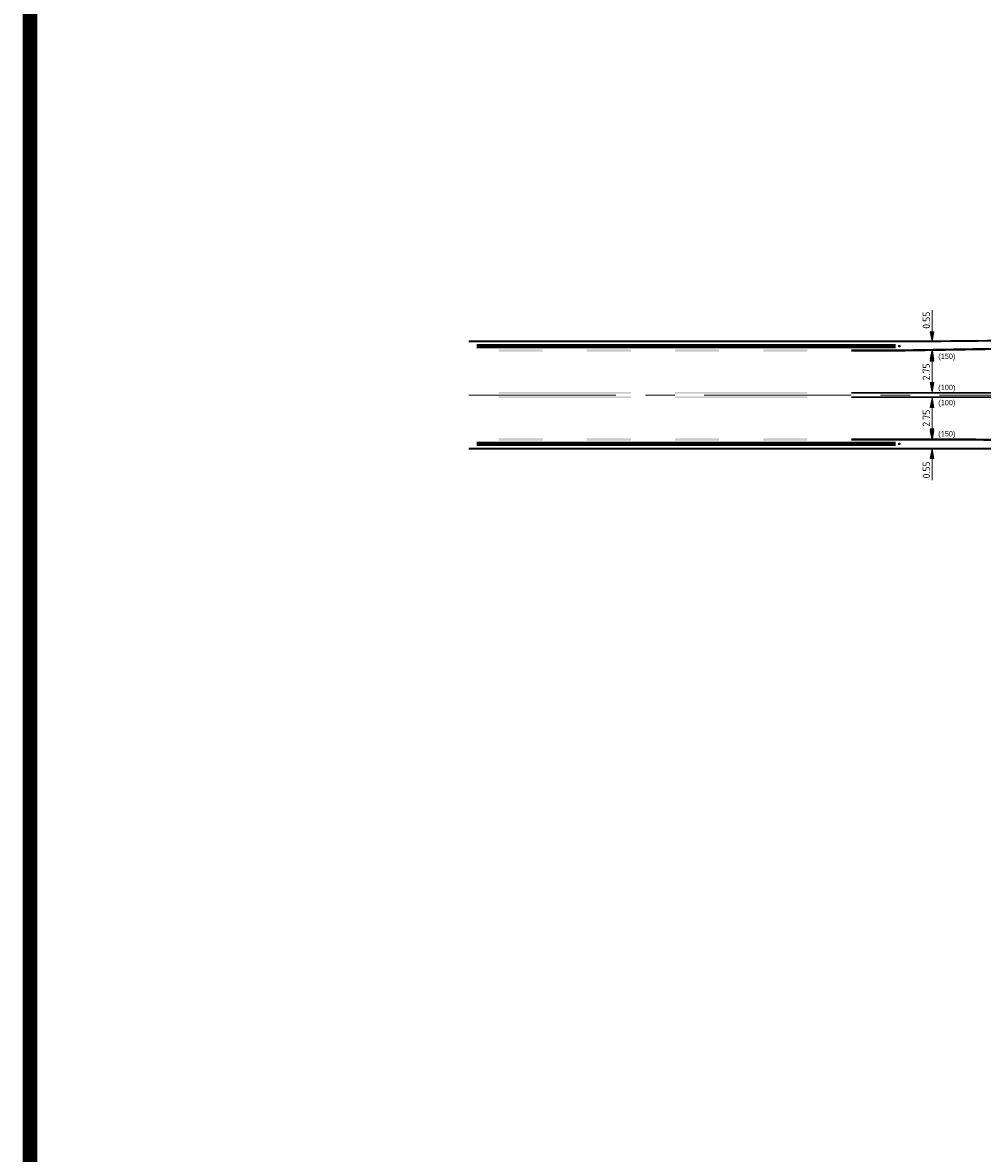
# Model space of a CAD drawing. Header units: metres. Extents: x -699 to 2316, y -1199 to 781.
# Tile 33 of 256: x 378 to 444, y -643 to -566. Entities that reach past the tile are written whole.
import ezdxf
from ezdxf.enums import TextEntityAlignment as Align

# ---------------------------------------------------------------- set-up
doc = ezdxf.new("R2010")
doc.units = ezdxf.units.M
doc.header["$PDMODE"] = 1
doc.linetypes.add('AM-AS', pattern=[16, 10, -2, 2, -2])
doc.linetypes.add('VW-1-1_STREEP', pattern=[2, 1, -1])
for name, color, linetype, lineweight in [('B-WE-AM-AS-G', 10, 'AM-AS', 18), ('mk-nw-t18_200', 7, 'Continuous', 18), ('N-WA-IE-MEUBILAIR_WEGMEUBILAIR-S', 7, 'Continuous', 25), ('N-WE-VH-KANTSTROOKVERRUWING-G', 251, 'VW-1-1_STREEP', 18), ('N-WE-VH-KANTVERHARDING-G', 210, 'Continuous', 35), ('N-WE-VW-MARKERING_LANGS_STREEP_DOORGETROKKEN_010-G', 7, 'Continuous', 13), ('N-WE-VW-MARKERING_LANGS_STREEP_DOORGETROKKEN_015-G', 7, 'Continuous', 13), ('X-XX-AL-M', 7, 'Continuous', 18)]:
    doc.layers.add(name, color=color, linetype=linetype, lineweight=lineweight)
doc.styles.add('NLCS-ISO Standaard', font='NLCS-ISO.ttf')
doc.styles.add('rtw_iso', font='iso-rtw.shx')
doc.dimstyles.new('NLCS-M200-T25-Pijl-A', dxfattribs={"dimtxt": 0.5, "dimasz": 0.375, "dimexe": 0.4, "dimexo": 0.4, "dimgap": 0.14, "dimtad": 1, "dimlfac": -1, "dimzin": 0, "dimdsep": 46, "dimtxsty": 'NLCS-ISO Standaard', "dimblk": 'Pijl', "dimblk1": 'Pijl', "dimblk2": 'Pijl', "dimcen": 2.5, "dimdle": 2, "dimclrd": 256, "dimclre": 256, "dimclrt": 256, "dimadec": 0, "dimazin": 0, "dimtfac": 1, "dimtofl": 0, "dimtmove": 0, "dimatfit": 3, "dimldrblk": 'Pijl', "dimfxl": 1, "dimtolj": 1, "dimtzin": 0, "dimlwd": 18, "dimlwe": 18, "dimarcsym": 0})

# ---------------------------------------------------------------- blocks, each defined once
blk = doc.blocks.new('Pijl')
h = blk.add_hatch(color=256)
h.paths.add_polyline_path([(0, 0), (-1.75, 0.35), (-1.75, 0)])
h.paths.add_polyline_path([(-1.75, 0), (-1.75, -0.35), (0, 0)])
for p, q in [((-1.9, 0), (0, 0)), ((0, 0), (-1.75, 0.35)), ((-1.75, 0.35), (-1.75, -0.35)), ((0, 0), (-1.75, -0.35))]:
    blk.add_line(p, q)
blk = doc.blocks.new('*D836')
at = {"layer": 'Defpoints', "color": 0, "transparency": 16777216}
for p in [(440.327, -588.801), (440.327, -591.551), (440.327, -591.551)]:
    blk.add_point(p, dxfattribs=at)
at = {"layer": 'X-XX-AL-M', "lineweight": 18, "transparency": 16777216}
blk.add_line((440.327, -589.176), (440.327, -591.176), dxfattribs=at)
at = {"layer": 'X-XX-AL-M', "lineweight": 18, "transparency": 16777216, "xscale": 0.375, "yscale": 0.375, "zscale": 0.375}
for p, rotation in [((440.327, -588.801), 90), ((440.327, -591.551), 270)]:
    blk.add_blockref('Pijl', p, dxfattribs=dict(at, rotation=rotation))
at = {"layer": 'X-XX-AL-M', "transparency": 16777216, "insert": (439.937, -590.176), "char_height": 0.5, "attachment_point": 5, "rotation": 90, "style": 'NLCS-ISO Standaard'}
blk.add_mtext('\\A1;2.75', dxfattribs=at)
blk = doc.blocks.new('*D837')
at = {"layer": 'Defpoints', "color": 0, "transparency": 16777216}
for p in [(440.327, -591.951), (440.327, -594.701), (440.327, -594.701)]:
    blk.add_point(p, dxfattribs=at)
at = {"layer": 'X-XX-AL-M', "lineweight": 18, "transparency": 16777216}
blk.add_line((440.327, -592.326), (440.327, -594.326), dxfattribs=at)
at = {"layer": 'X-XX-AL-M', "lineweight": 18, "transparency": 16777216, "xscale": 0.375, "yscale": 0.375, "zscale": 0.375}
for p, rotation in [((440.327, -591.951), 90), ((440.327, -594.701), 270)]:
    blk.add_blockref('Pijl', p, dxfattribs=dict(at, rotation=rotation))
at = {"layer": 'X-XX-AL-M', "transparency": 16777216, "insert": (439.937, -593.326), "char_height": 0.5, "attachment_point": 5, "rotation": 90, "style": 'NLCS-ISO Standaard'}
blk.add_mtext('\\A1;2.75', dxfattribs=at)
blk = doc.blocks.new('*D838')
at = {"layer": 'Defpoints', "color": 0, "transparency": 16777216}
for p in [(440.327, -588.101), (440.327, -588.651), (440.327, -588.651)]:
    blk.add_point(p, dxfattribs=at)
at = {"layer": 'X-XX-AL-M', "lineweight": 18, "transparency": 16777216}
for p, q in [((440.327, -587.726), (440.327, -585.971)), ((440.327, -589.026), (440.327, -589.401))]:
    blk.add_line(p, q, dxfattribs=at)
at = {"layer": 'X-XX-AL-M', "lineweight": 18, "transparency": 16777216, "xscale": 0.375, "yscale": 0.375, "zscale": 0.375}
for p, rotation in [((440.327, -588.101), 270), ((440.327, -588.651), 90)]:
    blk.add_blockref('Pijl', p, dxfattribs=dict(at, rotation=rotation))
at = {"layer": 'X-XX-AL-M', "transparency": 16777216, "insert": (439.937, -586.661), "char_height": 0.5, "attachment_point": 5, "rotation": 90, "style": 'NLCS-ISO Standaard'}
blk.add_mtext('\\A1;0.55', dxfattribs=at)
blk = doc.blocks.new('*D839')
at = {"layer": 'Defpoints', "color": 0, "transparency": 16777216}
for p in [(440.327, -594.851), (440.327, -595.401), (440.327, -595.401)]:
    blk.add_point(p, dxfattribs=at)
at = {"layer": 'X-XX-AL-M', "lineweight": 18, "transparency": 16777216}
for p, q in [((440.327, -594.476), (440.327, -594.101)), ((440.327, -595.776), (440.327, -597.531))]:
    blk.add_line(p, q, dxfattribs=at)
at = {"layer": 'X-XX-AL-M', "lineweight": 18, "transparency": 16777216, "xscale": 0.375, "yscale": 0.375, "zscale": 0.375}
for p, rotation in [((440.327, -594.851), 270), ((440.327, -595.401), 90)]:
    blk.add_blockref('Pijl', p, dxfattribs=dict(at, rotation=rotation))
at = {"layer": 'X-XX-AL-M', "transparency": 16777216, "insert": (439.937, -596.841), "char_height": 0.5, "attachment_point": 5, "rotation": 90, "style": 'NLCS-ISO Standaard'}
blk.add_mtext('\\A1;0.55', dxfattribs=at)
blk = doc.blocks.new('SIE-WEG_GLASBOLREFLECTOR-SO')
for p, q in [((-0.38, 0), (-0.2, 0)), ((-0.14, 0.14), (-0.26, 0.26)), ((0, 0.2), (0, 0.37)), ((0.14, 0.14), (0.27, 0.26)), ((0.2, 0), (0.37, 0)), ((-0.26, -0.27), (-0.14, -0.14)), ((0, -0.38), (0, -0.2)), ((0.27, -0.27), (0.14, -0.14))]:
    blk.add_line(p, q)
for radius in [0.375, 0.2]:
    blk.add_circle((0, 0), radius)
blk = doc.blocks.new('glasbol')
at = {"layer": 'N-WA-IE-MEUBILAIR_WEGMEUBILAIR-S'}
blk.add_blockref('SIE-WEG_GLASBOLREFLECTOR-SO', (0, 0), dxfattribs=at)
blk = doc.blocks.new('NLCS_Rotondepoot_7.3_R18_2fo')
at = {"layer": 'B-WE-AM-AS-G'}
blk.add_lwpolyline([(-97.779, 0), (0, 0)], dxfattribs=at)
at = {"layer": 'N-WE-VH-KANTSTROOKVERRUWING-G', "ltscale": 0.7, "const_width": 0.3}
for points in [[(-68.747, 3.325), (-97.26, 3.325)], [(-68.747, -3.325), (-97.26, -3.325)]]:
    blk.add_lwpolyline(points, dxfattribs=at)
at = {"layer": 'N-WE-VH-KANTVERHARDING-G'}
for points in [[(-12.728, 12.728, 0.02391), (-13.885, 11.455, -0.223888), (-25.456, 6), (-30.313, 6, 0.024922), (-35.288, 5.752), (-46.381, 4.643, -0.024922), (-66.282, 3.65), (-97.779, 3.65)], [(-12.728, -12.728, -0.040665), (-14.62, -10.5, 0.241531), (-24.367, -5.5), (-30.288, -5.5, -0.024922), (-35.263, -5.252), (-41.356, -4.643, 0.024922), (-61.257, -3.65), (-97.779, -3.65)]]:
    blk.add_lwpolyline(points, format="xyb", dxfattribs=at)
at = {"layer": 'N-WE-VW-MARKERING_LANGS_STREEP_DOORGETROKKEN_010-G'}
for points in [[(-95.763, 0.2), (-86.763, 0.2), (-95.763, 0.1), (-86.763, 0.1)], [(-83.763, 0.2), (-74.763, 0.2), (-83.763, 0.1), (-74.763, 0.1)], [(-95.763, -0.2), (-86.763, -0.2), (-95.763, -0.1), (-86.763, -0.1)], [(-83.763, -0.2), (-74.763, -0.2), (-83.763, -0.1), (-74.763, -0.1)]]:
    blk.add_solid(points, dxfattribs=at)
at = {"layer": 'N-WE-VW-MARKERING_LANGS_STREEP_DOORGETROKKEN_015-G', "const_width": 0.15}
for points in [[(-12.463, 12.463, 0.02391), (-13.596, 11.216, -0.223888), (-25.456, 5.625), (-30.313, 5.625, 0.024922), (-35.251, 5.379), (-48.863, 4.018, -0.024922), (-68.763, 3.025), (-71.763, 3.025)], [(-12.463, -12.463, -0.040665), (-14.316, -10.281, 0.241531), (-24.367, -5.125), (-30.288, -5.125, -0.024922), (-35.226, -4.879), (-43.838, -4.018, 0.024922), (-63.738, -3.025), (-71.763, -3.025)]]:
    blk.add_lwpolyline(points, format="xyb", dxfattribs=at)
at = {"layer": 'N-WE-VW-MARKERING_LANGS_STREEP_DOORGETROKKEN_015-G', "const_width": 0.1}
for points in [[(-71.763, 0.15), (-49.6, 0.15)], [(-71.763, -0.15), (-49.6, -0.15)]]:
    blk.add_lwpolyline(points, dxfattribs=at)
at = {"layer": 'N-WE-VW-MARKERING_LANGS_STREEP_DOORGETROKKEN_015-G'}
for points in [[(-95.763, 3.1), (-92.763, 3.1), (-95.763, 2.95), (-92.763, 2.95)], [(-89.763, 3.1), (-86.763, 3.1), (-89.763, 2.95), (-86.763, 2.95)], [(-83.763, 3.1), (-80.763, 3.1), (-83.763, 2.95), (-80.763, 2.95)], [(-77.763, 3.1), (-74.763, 3.1), (-77.763, 2.95), (-74.763, 2.95)], [(-95.763, -3.1), (-92.763, -3.1), (-95.763, -2.95), (-92.763, -2.95)], [(-89.763, -3.1), (-86.763, -3.1), (-89.763, -2.95), (-86.763, -2.95)], [(-83.763, -3.1), (-80.763, -3.1), (-83.763, -2.95), (-80.763, -2.95)], [(-77.763, -3.1), (-74.763, -3.1), (-77.763, -2.95), (-74.763, -2.95)]]:
    blk.add_solid(points, dxfattribs=at)
at = {"layer": 'N-WA-IE-MEUBILAIR_WEGMEUBILAIR-S', "xscale": 0.1333333, "yscale": 0.1333333, "zscale": 0.1333333, "rotation": 179.8276844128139}
for p in [(-68.497, 3.325), (-68.497, -3.325)]:
    blk.add_blockref('glasbol', p, dxfattribs=at)

msp = doc.modelspace()

# ---------------------------------------------------------------- linework, layer by layer
at = {"const_width": 1}
msp.add_lwpolyline([(378.9828, -323.3944), (931.7474, -323.3944), (931.7474, -711.1164), (378.9828, -711.1164)], close=True, dxfattribs=at)
msp.add_lwpolyline([(378.9828, -323.3944), (931.7474, -323.3944), (931.7474, -711.1164), (378.9828, -711.1164)], close=True, dxfattribs=at)

# ---------------------------------------------------------------- block references
msp.add_blockref('NLCS_Rotondepoot_7.3_R18_2fo', (506.6086, -591.7506))

# ---------------------------------------------------------------- texts
at = {"layer": 'mk-nw-t18_200', "linetype": 'Continuous', "style": 'rtw_iso'}
for s, p in [('(150)', (441.3307, -589.1154)), ('(100)', (441.3307, -591.2356)), ('(100)', (441.3307, -592.2655)), ('(150)', (441.3307, -594.3857))]:
    msp.add_text(s, height=0.36, dxfattribs=at).set_placement(p, align=Align.MIDDLE_CENTER)

# ---------------------------------------------------------------- dimensions: what is measured, and where the dimension line sits
at = {"layer": 'X-XX-AL-M'}
dim = msp.add_linear_dim(base=(440.3265, -588.6506), p1=(440.3265, -588.1006), p2=(440.3265, -588.6506), angle=90, dimstyle='NLCS-M200-T25-Pijl-A', dxfattribs=at)
dim.commit()
dim.dimension.update_dxf_attribs({"geometry": '*D838', "text_midpoint": (440.3265, -586.6606), "dimtype": 160})
for base, p1, p2, picture, middle in [((440.3265, -591.5506), (440.3265, -588.8006), (440.3265, -591.5506), '*D836', (439.9365, -590.1756)), ((440.3265, -594.7006), (440.3265, -591.9506), (440.3265, -594.7006), '*D837', (439.9365, -593.3256)), ((440.3265, -595.4006), (440.3265, -594.8506), (440.3265, -595.4006), '*D839', (439.9365, -596.8406))]:
    dim = msp.add_linear_dim(base=base, p1=p1, p2=p2, angle=90, dimstyle='NLCS-M200-T25-Pijl-A', dxfattribs=at)
    dim.commit()
    dim.dimension.update_dxf_attribs({"geometry": picture, "text_midpoint": middle})

doc.saveas('drawing.dxf')
